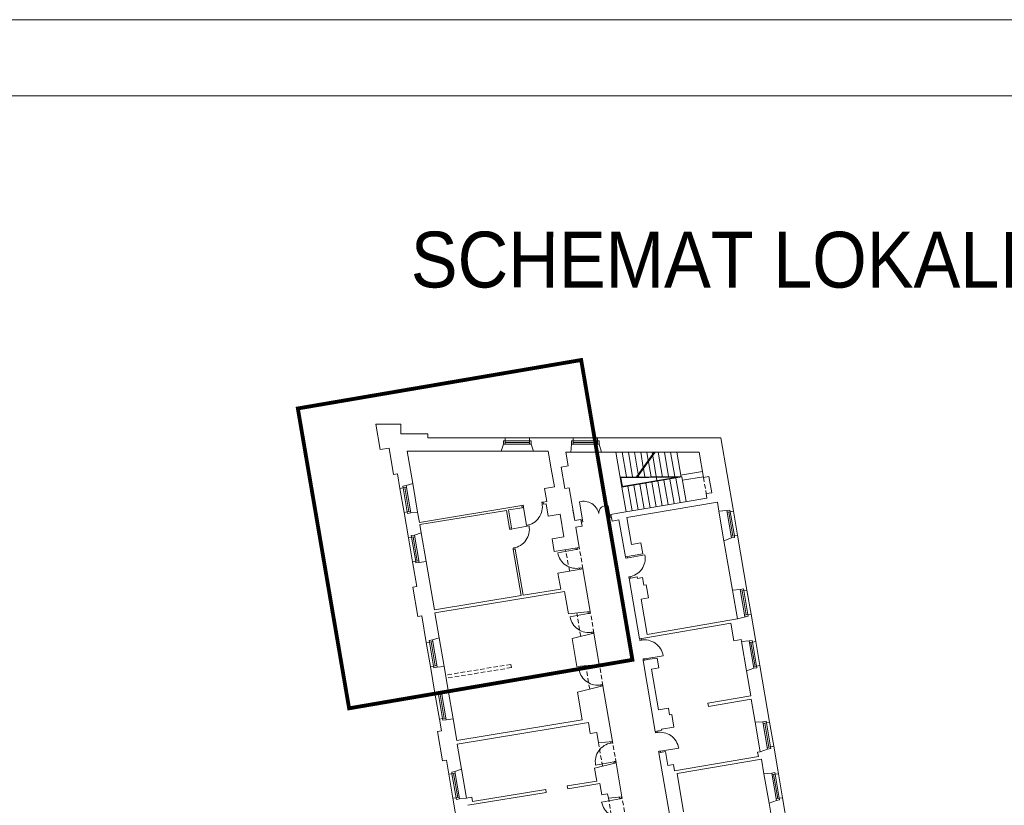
# Model space of a CAD drawing. Header units: centimetres. Extents: x 695802 to 711011, y 25963 to 44188.
# Tile 167 of 195: x 705740 to 705967, y 40582 to 40762. Entities that reach past the tile are written whole.
import ezdxf

# ---------------------------------------------------------------- set-up
doc = ezdxf.new("R2010")
doc.units = ezdxf.units.CM
doc.linetypes.add('DASHED', pattern=[19.05, 12.7, -6.35])
for name, color, linetype, lineweight in [('Drzwi i okna', 51, 'Continuous', 9), ('Opis', 102, 'Continuous', 9), ('Przekrojowa', 253, 'Continuous', 25), ('Ramka', 255, 'Continuous', 9), ('S3_obrys zakresu', 1, 'Continuous', 5), ('Widokowa', 140, 'Continuous', 9)]:
    doc.layers.add(name, color=color, linetype=linetype, lineweight=lineweight)
doc.layers.add('Obrys powierzchni', color=50, linetype='Continuous', lineweight=9, plot=False)
doc.styles.add('ARIELCE', font='arial.ttf', dxfattribs={"width": 0.9})

# ---------------------------------------------------------------- blocks, each defined once
blk = doc.blocks.new('zw$2918')
at = {"layer": 'Drzwi i okna', "color": 0, "lineweight": 0}
for p, q in [((763.4, -360), (769.2, -359.1)), ((764.8, -368.9), (763.4, -360)), ((950.2, -441.6), (936.3, -357.3)), ((677.6, -373.9), (670.5, -375.1)), ((671.9, -383), (678.9, -381.8)), ((679, -382.8), (677.6, -373.9)), ((678.9, -381.8), (692.5, -466.2)), ((764.7, -367.9), (770.3, -367)), ((1076.8, -429.8), (1067.9, -376)), ((950.2, -441.6), (943.7, -442.7)), ((951.7, -450.5), (945.2, -451.6)), ((950.2, -441.6), (951.7, -450.5)), ((1075.3, -420.9), (1081.8, -419.8)), ((1075.3, -420.9), (1076.8, -429.8)), ((1076.8, -429.8), (1083.3, -428.7)), ((615.9, -484.8), (614.8, -478.3)), ((624.8, -483.3), (615.9, -484.8)), ((620.3, -484.1), (704.4, -468.5)), ((623.8, -483.5), (622.7, -477)), ((639.5, -569), (630.7, -570.5)), ((630.7, -570.5), (631.8, -576.8)), ((639.7, -575.5), (638.6, -569.1)), ((920.3, -577.2), (836.2, -592.7)), ((919, -570.3), (920.3, -577.2)), ((919.3, -577.4), (928.1, -575.7)), ((928.1, -575.7), (926.8, -568.6)), ((1148.8, -617.6), (1147.7, -611.1)), ((1157.7, -616.2), (1148.8, -617.6)), ((1153.2, -616.9), (1237.4, -602)), ((1156.7, -616.3), (1155.6, -609.8)), ((935, -662.8), (943.9, -661.2)), ((936, -662.7), (937, -668.3)), ((943.9, -661.2), (944.9, -667)), ((1171.8, -701.9), (1162.9, -703.4)), ((1162.9, -703.4), (1164, -709.8)), ((1171.8, -708.5), (1170.8, -702.1)), ((976.6, -872), (892.5, -887.5)), ((975.4, -865.1), (976.6, -872)), ((975.6, -872.2), (984.5, -870.6)), ((984.5, -870.6), (983.2, -863.5)), ((991.4, -957.7), (1000.2, -956.1)), ((992.3, -957.5), (993.4, -963.1)), ((1000.2, -956.1), (1001.3, -961.8)), ((1214.4, -995), (1213.3, -988.5)), ((1223.3, -993.5), (1214.4, -995)), ((1222.3, -993.7), (1221.2, -987.2)), ((1237.4, -1079.3), (1228.5, -1080.7)), ((1228.5, -1080.7), (1229.6, -1087.1)), ((1236.4, -1079.4), (1320.8, -1065.5)), ((1237.5, -1085.8), (1236.4, -1079.4)), ((1018.1, -1114.5), (934, -1130)), ((1016.6, -1106.5), (1018.1, -1114.5)), ((1017.1, -1114.7), (1026, -1113.1)), ((1026, -1113.1), (1024.7, -1106)), ((1032.8, -1200.2), (1041.7, -1198.5)), ((1033.8, -1200), (1035, -1206.3)), ((1041.7, -1198.5), (1042.8, -1204.4)), ((1286.2, -1419.9), (1285.2, -1413.4)), ((1295.1, -1418.5), (1286.2, -1419.9)), ((1294.1, -1418.6), (1293, -1412.1)), ((1079.3, -1467.8), (1078.1, -1461.3)), ((1078.3, -1468), (1087.1, -1466.4)), ((1087.1, -1466.4), (1086.1, -1460.7)), ((1308.2, -1504.4), (1392.6, -1490.5)), ((1309.2, -1504.2), (1300.4, -1505.7)), ((1300.4, -1505.7), (1301.4, -1512.1)), ((1309.3, -1510.8), (1308.2, -1504.4)), ((1094.6, -1553.4), (1010.4, -1568.4)), ((1093.6, -1553.5), (1102.4, -1552)), ((1095.9, -1561.1), (1094.6, -1553.4)), ((1102.4, -1552), (1103.7, -1559.1)), ((1120.8, -1715.6), (1122.3, -1723.7)), ((1130.1, -1722.2), (1128.8, -1714.9)), ((1122.3, -1723.7), (1038.2, -1739.1)), ((1121.3, -1723.8), (1130.1, -1722.2))]:
    blk.add_line(p, q, dxfattribs=at)
at = {"layer": 'Drzwi i okna', "color": 0, "lineweight": 0, "ltscale": 1.6}
for centre, radius, start, end in [((954.4, -427), 72.1, 11.9188, 104.5567), ((678.9, -380.6), 86.7, 279.0709, 10.6815), ((1059.5, -409.7), 34.7, 75.9366, 184.1291), ((619.1, -484.5), 86.7, 278.9985, 10.6091), ((921.5, -577.1), 86.7, 190.2929, 281.9036), ((1152, -617.3), 86.7, 278.5629, 10.1735), ((977.9, -872), 86.7, 190.2929, 281.9036), ((1235.2, -1079.4), 86.7, 9.2331, 100.8437), ((1019.4, -1114.5), 86.7, 190.2929, 281.9036), ((1307, -1504.4), 86.7, 9.2331, 100.8437), ((1095.7, -1553), 86.7, 98.6519, 190.2626), ((1123.5, -1723.6), 86.7, 190.2929, 281.9036)]:
    blk.add_arc(centre, radius, start, end, dxfattribs=at)
at = {"layer": 'Drzwi i okna', "color": 0, "lineweight": 0}
for centre, start, end in [((755.5, -366), 187.546, 190.8446), ((621.9, -492.7), 278.1438, 281.4424), ((937.8, -653.4), 98.7681, 102.0666), ((1154.7, -625.5), 277.7082, 281.0068), ((994.1, -948.3), 98.7681, 102.0666), ((1220.4, -1002.9), 277.7082, 281.0068), ((1035.6, -1190.7), 98.7681, 102.0666), ((1292.2, -1427.9), 277.7082, 281.0068), ((1084.2, -1475.9), 278.4889, 281.7875), ((1139.7, -1799.9), 98.7681, 102.0666)]:
    blk.add_arc(centre, 78.2, start, end, dxfattribs=at)
at = {"layer": 'Przekrojowa', "color": 0, "lineweight": 0, "ltscale": 1.6}
for p, q in [((20.1, -117.3), (0, 0)), ((0, 0), (115, 0)), ((115, 0), (115, -45)), ((115, -45), (239, -45)), ((239, -45), (239, -63)), ((239, -63), (594, -63)), ((706, -63), (907, -63)), ((1019, -63), (1586.8, -63)), ((1644.6, -401), (1586.8, -63)), ((60.2, -110.4), (20.1, -117.3)), ((81.1, -232.8), (60.2, -110.4)), ((575.7, -125), (143.8, -125)), ((143.8, -125), (169.2, -273.1)), ((575.7, -125), (586.2, -92.8)), ((724.3, -125), (713.8, -92.8)), ((792.8, -125), (724.3, -125)), ((792.8, -125), (806.6, -205.4)), ((884.5, -192.1), (873.9, -129.9)), ((873.9, -129.9), (896.4, -129.9)), ((896.4, -129.9), (899.2, -92.8)), ((1038.1, -129.9), (1026.8, -92.8)), ((1038.1, -129.9), (1048.7, -129.9)), ((1048.7, -129.9), (1487.3, -129.9)), ((1506.9, -246.1), (1487.3, -129.9)), ((820.8, -288.6), (806.6, -205.4)), ((852, -197.7), (884.5, -192.1)), ((868.8, -296.3), (852, -197.7)), ((98.9, -229.8), (81.1, -232.8)), ((110.2, -295.8), (98.9, -229.8)), ((1531.7, -241.8), (1506.9, -246.1)), ((1531.7, -241.8), (1544.4, -315.9)), ((169.2, -273.1), (138.2, -283.2)), ((820.8, -288.6), (776, -296.3)), ((786.2, -356.1), (776, -296.3)), ((888.5, -292.9), (868.8, -296.3)), ((888.5, -292.9), (914.4, -444.3)), ((1544.4, -315.9), (1519.4, -320.2)), ((786.2, -356.1), (769.2, -358.9)), ((769.2, -358.9), (770.9, -369)), ((1570.5, -359.3), (1154.5, -430.4)), ((1522.7, -340.3), (1231.6, -390.1)), ((1522.7, -340.3), (1519.4, -320.2)), ((1577.8, -400.7), (1570.5, -359.3)), ((149.1, -523.5), (129, -406.2)), ((191.8, -405.2), (159.6, -408.7)), ((191.8, -405.2), (199.8, -452.3)), ((670.5, -375.1), (199.8, -452.3)), ((600.2, -397), (201.5, -462.3)), ((614.1, -478.4), (600.2, -397)), ((672.2, -385.2), (610.1, -395.3)), ((624, -476.8), (610.1, -395.3)), ((670.5, -375.1), (672.2, -385.2)), ((782.8, -367), (770.9, -369)), ((792.5, -424.2), (782.8, -367)), ((914.4, -444.3), (906.1, -395.8)), ((1231.6, -390.1), (1112.7, -410.4)), ((1577.8, -400.7), (1613.9, -398.4)), ((846.8, -414.9), (792.5, -424.2)), ((864.5, -518.4), (846.8, -414.9)), ((943.1, -439.4), (914.4, -444.3)), ((943.1, -439.4), (948.3, -470)), ((1112.7, -410.4), (1081.1, -415.8)), ((1081.1, -415.8), (1086.3, -446.4)), ((1117.9, -441), (1086.3, -446.4)), ((1117.9, -441), (1147.1, -611.2)), ((1154.5, -430.4), (1175.6, -553.6)), ((201.5, -462.3), (208.1, -500.8)), ((624, -476.8), (614.1, -478.4)), ((948.3, -470), (919.7, -474.9)), ((935.4, -567.2), (919.7, -474.9)), ((208.1, -500.8), (177.1, -510.9)), ((864.5, -518.4), (810.2, -527.7)), ((820.4, -586.8), (810.2, -527.7)), ((1600.9, -536.9), (1635.4, -524.1)), ((1600.9, -536.9), (1639.6, -763.5)), ((1706.6, -763.8), (1663.4, -511.4)), ((640.8, -575.3), (631, -576.9)), ((667.3, -789.3), (631, -576.9)), ((677.2, -787.7), (640.8, -575.3)), ((935.4, -567.2), (820.4, -586.8)), ((1175.6, -553.6), (1218.5, -546.3)), ((1218.5, -546.3), (1227.3, -597.5)), ((168, -633.9), (187.4, -747.3)), ((230.7, -632.9), (198.5, -636.4)), ((230.7, -632.9), (268.6, -854.6)), ((1147.1, -611.2), (1227.3, -597.5)), ((952.3, -665.7), (837.2, -685.4)), ((986, -863), (952.3, -665.7)), ((849.8, -759.3), (837.2, -685.4)), ((1201.3, -703.4), (1164, -709.8)), ((1164, -709.8), (1211.7, -988.7)), ((1202.4, -709.9), (1201.3, -703.4)), ((1226.8, -705.7), (1202.4, -709.9)), ((1232.8, -740.6), (1226.8, -705.7)), ((187.4, -747.3), (169.6, -750.3)), ((192.7, -885.4), (169.6, -750.3)), ((849.8, -759.3), (677.2, -787.7)), ((1242.7, -738.9), (1232.8, -740.6)), ((1253, -799.1), (1242.7, -738.9)), ((1639.6, -763.5), (1676, -761.1)), ((667.3, -789.3), (268.6, -854.6)), ((867.8, -770.8), (271, -868.7)), ((867.8, -770.8), (885.2, -872.3)), ((1219.4, -804.8), (1253, -799.1)), ((1247.4, -967.4), (1219.4, -804.8)), ((1182.4, -817.2), (1182.4, -817.2)), ((210.4, -882.3), (192.7, -885.4)), ((231.5, -1005.5), (210.4, -882.3)), ((271, -868.7), (290.5, -982.8)), ((986, -863), (885.2, -872.3)), ((1663.3, -896.3), (1247.4, -967.4)), ((1725.5, -874.2), (1747, -1000.4)), ((1242.1, -983.5), (1633.1, -916.7)), ((1646.8, -996.7), (1633.1, -916.7)), ((290.5, -982.8), (259.5, -992.9)), ((1002.9, -961.6), (902.6, -986)), ((902.6, -986), (924.6, -1115)), ((1027.5, -1105.5), (1002.9, -961.6)), ((1211.7, -988.7), (1242.1, -983.5)), ((1646.8, -996.7), (1679.4, -991.1)), ((1681, -1001), (1679.4, -991.1)), ((1681, -1001), (1716.4, -997.7)), ((1228.6, -1087.3), (1259, -1082.1)), ((1228.6, -1087.3), (1248.8, -1083.8)), ((1259, -1082.1), (1293.5, -1076.2)), ((1293.5, -1076.2), (1301.3, -1121.5)), ((272.8, -1247), (250.4, -1115.9)), ((313.1, -1114.9), (280.9, -1118.4)), ((313.1, -1114.9), (331.8, -1224.3)), ((1027.5, -1105.5), (924.6, -1115)), ((1228.6, -1087.3), (1284.5, -1413.5)), ((1266.8, -1127.4), (1301.3, -1121.5)), ((1266.8, -1127.4), (1298.9, -1314.7)), ((1704.1, -1135.7), (1737.9, -1123.4)), ((1810.6, -1372), (1765.9, -1110.8)), ((1723.7, -1250.3), (1704.1, -1135.7)), ((328.7, -1206.3), (331.8, -1224.3)), ((1044.3, -1204), (926.5, -1232.8)), ((1088.2, -1460.3), (1044.3, -1204)), ((331.8, -1224.3), (300.8, -1234.4)), ((926.5, -1232.8), (948.4, -1361.1)), ((1723.7, -1250.3), (1526.9, -1284)), ((1529.3, -1298.8), (1726.2, -1265.1)), ((1744.4, -1371.7), (1726.2, -1265.1)), ((1298.9, -1314.7), (1345.2, -1306.8)), ((1345.2, -1306.8), (1350.6, -1338.3)), ((1526.9, -1284), (1529.3, -1298.8)), ((291.7, -1357.4), (300.8, -1410.7)), ((354.4, -1356.4), (322.2, -1359.9)), ((354.4, -1356.4), (371.4, -1455.7)), ((1350.6, -1338.3), (1360.5, -1336.6)), ((1360.5, -1336.6), (1370.3, -1393.8)), ((948.4, -1361.1), (371.4, -1455.7)), ((977.1, -1372.9), (374.1, -1471.7)), ((985.8, -1424), (977.1, -1372.9)), ((1314.1, -1403.4), (1370.3, -1393.8)), ((1314.1, -1403.4), (1314.9, -1408.3)), ((1744.4, -1371.7), (1780, -1369.3)), ((300.8, -1410.7), (283, -1413.7)), ((306.3, -1549.7), (283, -1413.7)), ((985.8, -1424), (1015.4, -1419)), ((1023.5, -1466.3), (1015.4, -1419)), ((1284.5, -1413.5), (1314.9, -1408.3)), ((394, -1588), (374.1, -1471.7)), ((1088.2, -1460.3), (1023.5, -1466.3)), ((1851, -1608.5), (1829.5, -1482.4)), ((1301.4, -1512.1), (1331.8, -1506.9)), ((1301.4, -1512.1), (1349.9, -1795)), ((1331.8, -1506.9), (1342.8, -1571)), ((1373.3, -1595.2), (1759.2, -1529.2)), ((1755.8, -1509.6), (1767.7, -1507.6)), ((1759.2, -1529.2), (1755.8, -1509.6)), ((1767.7, -1507.6), (1801.4, -1495)), ((324, -1546.7), (306.3, -1549.7)), ((335, -1610.7), (324, -1546.7)), ((1105, -1558.9), (1005.9, -1583.1)), ((1005.9, -1583.1), (1016, -1642.1)), ((1131.6, -1714.6), (1105, -1558.9)), ((1342.8, -1571), (1368.4, -1566.6)), ((1368.4, -1566.6), (1373.3, -1595.2)), ((1385.2, -1607.3), (1773.4, -1541)), ((1784.9, -1608.2), (1773.4, -1541)), ((394, -1588), (363, -1598.1)), ((1385.2, -1607.3), (1415.4, -1783.7)), ((1784.9, -1608.2), (1820.4, -1605.9)), ((1016, -1642.1), (879.6, -1664.5)), ((879.6, -1664.5), (882, -1678.3)), ((1030.2, -1654), (882, -1678.3)), ((1039, -1705.1), (1030.2, -1654)), ((416.6, -1720.1), (384.4, -1723.7)), ((416.6, -1720.1), (441.3, -1716.1)), ((783.3, -1694.4), (422.3, -1753.6)), ((441.3, -1716.1), (444.6, -1735.8)), ((780.9, -1680.6), (444.6, -1735.8)), ((780.9, -1680.6), (783.3, -1694.4)), ((1039, -1705.1), (1065.6, -1700.6)), ((1069, -1720.4), (1065.6, -1700.6)), ((1131.6, -1714.6), (1069, -1720.4)), ((1907.2, -1936.8), (1869.9, -1718.9)), ((375.3, -1846.3), (353.9, -1721.1)), ((1808.1, -1744.1), (1841.9, -1731.6)), ((1834, -1895.8), (1808.1, -1744.1))]:
    blk.add_line(p, q, dxfattribs=at)
at = {"layer": 'Przekrojowa', "color": 0, "lineweight": 0}
for p, q in [((586.2, -92.8), (586.2, -78)), ((586.2, -78), (594, -78)), ((594, -78), (594, -63)), ((594, -63), (594, -78)), ((706, -78), (706, -63)), ((706, -63), (706, -78)), ((713.8, -78), (706, -78)), ((713.8, -92.8), (713.8, -78)), ((899.2, -92.8), (899.2, -78)), ((899.2, -78), (907, -78)), ((907, -78), (907, -63)), ((907, -63), (907, -78)), ((1019, -78), (1019, -63)), ((1019, -63), (1019, -78)), ((1026.8, -78), (1019, -78)), ((1026.8, -92.8), (1026.8, -78)), ((124.9, -293.3), (110.2, -295.8)), ((110.2, -295.8), (124.9, -293.3)), ((138.2, -283.2), (123.6, -285.7)), ((123.6, -285.7), (124.9, -293.3)), ((143.8, -403.7), (129, -406.2)), ((129, -406.2), (143.8, -403.7)), ((145.1, -411.4), (143.8, -403.7)), ((1613.9, -398.4), (1628.5, -395.9)), ((1628.5, -395.9), (1629.8, -403.6)), ((1629.8, -403.6), (1644.6, -401)), ((1644.6, -401), (1629.8, -403.6)), ((159.7, -408.9), (145.1, -411.4)), ((163.8, -521), (149.1, -523.5)), ((149.1, -523.5), (163.8, -521)), ((177.1, -510.9), (162.5, -513.3)), ((162.5, -513.3), (163.8, -521)), ((1635.4, -524.1), (1650, -521.6)), ((1648.7, -513.9), (1663.4, -511.4)), ((1663.4, -511.4), (1648.7, -513.9)), ((1650, -521.6), (1648.7, -513.9)), ((182.7, -631.4), (168, -633.9)), ((168, -633.9), (182.7, -631.4)), ((184, -639.1), (182.7, -631.4)), ((198.6, -636.6), (184, -639.1)), ((1676, -761.1), (1690.5, -758.6)), ((1690.5, -758.6), (1691.9, -766.3)), ((1691.9, -766.3), (1706.6, -763.8)), ((1706.6, -763.8), (1691.9, -766.3)), ((1663.3, -896.3), (1712, -884.4)), ((1710.7, -876.7), (1725.5, -874.2)), ((1725.5, -874.2), (1710.7, -876.7)), ((1712, -884.4), (1710.7, -876.7)), ((259.5, -992.9), (244.9, -995.4)), ((244.9, -995.4), (246.2, -1003)), ((1716.4, -997.7), (1731, -995.2)), ((1731, -995.2), (1732.3, -1002.9)), ((246.2, -1003), (231.5, -1005.5)), ((231.5, -1005.5), (246.2, -1003)), ((1732.3, -1002.9), (1747, -1000.4)), ((1747, -1000.4), (1732.3, -1002.9)), ((265.1, -1113.4), (250.4, -1115.9)), ((250.4, -1115.9), (265.1, -1113.4)), ((266.4, -1121.1), (265.1, -1113.4)), ((281, -1118.6), (266.4, -1121.1)), ((1737.9, -1123.4), (1752.5, -1120.9)), ((1751.2, -1113.3), (1765.9, -1110.8)), ((1765.9, -1110.8), (1751.2, -1113.3)), ((1752.5, -1120.9), (1751.2, -1113.3)), ((287.5, -1244.5), (272.8, -1247)), ((272.8, -1247), (287.5, -1244.5)), ((300.8, -1234.4), (286.2, -1236.8)), ((286.2, -1236.8), (287.5, -1244.5)), ((306.4, -1354.9), (291.7, -1357.4)), ((291.7, -1357.4), (306.4, -1354.9)), ((307.7, -1362.6), (306.4, -1354.9)), ((322.3, -1360.1), (307.7, -1362.6)), ((1780, -1369.3), (1794.5, -1366.8)), ((1794.5, -1366.8), (1795.9, -1374.5)), ((1795.9, -1374.5), (1810.6, -1372)), ((1810.6, -1372), (1795.9, -1374.5)), ((1801.4, -1495), (1816, -1492.5)), ((1814.7, -1484.9), (1829.5, -1482.4)), ((1829.5, -1482.4), (1814.7, -1484.9)), ((1816, -1492.5), (1814.7, -1484.9)), ((349.7, -1608.2), (335, -1610.7)), ((335, -1610.7), (349.7, -1608.2)), ((363, -1598.1), (348.4, -1600.6)), ((348.4, -1600.6), (349.7, -1608.2)), ((1820.4, -1605.9), (1835, -1603.4)), ((1835, -1603.4), (1836.3, -1611.1)), ((1836.3, -1611.1), (1851, -1608.5)), ((1851, -1608.5), (1836.3, -1611.1)), ((368.6, -1718.6), (353.9, -1721.1)), ((353.9, -1721.1), (368.6, -1718.6)), ((369.9, -1726.3), (368.6, -1718.6)), ((1855.2, -1721.5), (1869.9, -1718.9)), ((1869.9, -1718.9), (1855.2, -1721.5)), ((384.5, -1723.8), (369.9, -1726.3)), ((1841.9, -1731.6), (1856.5, -1729.1)), ((1856.5, -1729.1), (1855.2, -1721.5))]:
    blk.add_line(p, q, dxfattribs=at)
at = {"layer": 'Widokowa', "color": 0, "lineweight": 0}
for p, q in [((593.8, -78), (706, -78)), ((594, -78), (594, -92.8)), ((594, -85.4), (706, -85.4)), ((706, -78), (706, -92.8)), ((906.8, -78), (1019, -78)), ((907, -78), (907, -92.8)), ((907, -85.4), (1019, -85.4)), ((1019, -78), (1019, -92.8)), ((586.2, -92.8), (713.8, -92.8)), ((899.2, -92.8), (1026.8, -92.8)), ((124.9, -293.3), (139.5, -290.8)), ((143.8, -403.9), (124.9, -293.3)), ((151.1, -402.5), (132.2, -292.1)), ((159.7, -408.9), (138.2, -283.2)), ((143.8, -403.7), (158.4, -401.2)), ((1613.9, -398.4), (1635.4, -524.1)), ((1629.8, -403.6), (1615.2, -406)), ((1622.5, -404.8), (1641.4, -515.2)), ((1629.8, -403.3), (1648.7, -513.9)), ((163.8, -521), (178.4, -518.5)), ((182.7, -631.6), (163.8, -521)), ((190, -630.2), (171.1, -519.8)), ((198.6, -636.6), (177.1, -510.9)), ((1648.7, -513.9), (1634.1, -516.4)), ((182.7, -631.4), (197.3, -628.9)), ((1676, -761.1), (1697.5, -886.9)), ((1691.9, -766.3), (1677.3, -768.8)), ((1684.6, -767.5), (1703.4, -877.9)), ((1691.8, -766.1), (1710.7, -876.7)), ((1710.7, -876.7), (1696.1, -879.2)), ((281, -1118.6), (259.5, -992.9)), ((246.2, -1003), (260.8, -1000.5)), ((265.2, -1113.6), (246.2, -1003)), ((272.4, -1112.2), (253.5, -1001.8)), ((1716.4, -997.7), (1737.9, -1123.4)), ((1732.3, -1002.9), (1717.7, -1005.4)), ((1725, -1004.1), (1743.9, -1114.5)), ((1732.3, -1002.6), (1751.2, -1113.3)), ((265.1, -1113.4), (279.7, -1110.9)), ((1751.2, -1113.3), (1736.6, -1115.8)), ((287.5, -1244.5), (302.1, -1242)), ((306.5, -1355.1), (287.5, -1244.5)), ((313.7, -1353.7), (294.8, -1243.3)), ((322.3, -1360.1), (300.8, -1234.4)), ((306.4, -1354.9), (321, -1352.4)), ((1780, -1369.3), (1801.4, -1495)), ((1795.9, -1374.5), (1781.3, -1377)), ((1788.6, -1375.7), (1807.4, -1486.1)), ((1795.8, -1374.3), (1814.7, -1484.9)), ((1814.7, -1484.9), (1800.1, -1487.4)), ((349.7, -1608.2), (364.3, -1605.7)), ((368.7, -1718.9), (349.7, -1608.2)), ((375.9, -1717.4), (357, -1607)), ((384.5, -1723.8), (363, -1598.1)), ((1820.4, -1605.9), (1841.9, -1731.6)), ((1836.3, -1611.1), (1821.7, -1613.6)), ((1829, -1612.3), (1847.9, -1722.7)), ((1836.3, -1610.8), (1855.2, -1721.5)), ((368.6, -1718.6), (383.2, -1716.1)), ((1855.2, -1721.5), (1840.6, -1724))]:
    blk.add_line(p, q, dxfattribs=at)
at = {"layer": 'Widokowa', "color": 0, "lineweight": 0, "ltscale": 1.6}
for p, q in [((706, -63), (594, -63)), ((1019, -63), (907, -63)), ((724.3, -125), (575.7, -125)), ((1038.1, -129.9), (896.4, -129.9)), ((1104.1, -129.9), (1131.6, -290.7)), ((1132.5, -129.9), (1152, -243.5)), ((1160.9, -129.9), (1180.3, -243.2)), ((1189.3, -129.9), (1206.7, -231.2)), ((1198.1, -242.9), (1280.4, -129.9)), ((1202.6, -243.2), (1285, -129.9)), ((1217.7, -129.9), (1229.7, -199.6)), ((1246.2, -129.9), (1252.7, -168)), ((1270.2, -129.9), (1272.1, -141.3)), ((1298.6, -129.9), (1318.2, -244.7)), ((1327, -129.9), (1346, -241.4)), ((1355.4, -129.9), (1374.4, -241.1)), ((1383.8, -129.9), (1403.3, -244.3)), ((1253.6, -173.2), (1265.4, -242.3)), ((1273, -146.5), (1292.4, -260.2)), ((1230.6, -204.8), (1237, -242.6)), ((1401.5, -234.5), (1501.9, -217.7)), ((1123.6, -243.8), (1402.8, -240.8)), ((1124.1, -246.8), (1387.5, -243.9)), ((1134.1, -287.3), (1127.1, -246.8)), ((1387.5, -243.9), (1131.1, -287.8)), ((1407.6, -243.5), (1131.6, -290.7)), ((1207.6, -236.4), (1208.7, -242.9)), ((1269.6, -267.1), (1289, -380.3)), ((1297.2, -262.4), (1316.6, -375.6)), ((1324.8, -257.7), (1344.2, -370.8)), ((1352.4, -253), (1371.8, -366.1)), ((1380, -248.3), (1399.4, -361.4)), ((1407.6, -243.5), (1427, -356.7)), ((1410.2, -258.4), (1506.2, -242.4)), ((110.2, -295.8), (129, -406.2)), ((169.2, -273.1), (191.8, -405.2)), ((1131.6, -290.7), (1151, -403.9)), ((1159.2, -286), (1178.6, -399.2)), ((1186.8, -281.3), (1206.2, -394.4)), ((1214.4, -276.6), (1233.8, -389.7)), ((1242, -271.9), (1261.4, -385)), ((1600.9, -536.9), (1577.8, -400.7)), ((1663.4, -511.4), (1644.6, -401)), ((149.1, -523.5), (168, -633.9)), ((208.1, -500.8), (230.7, -632.9)), ((1662.4, -896.5), (1639.6, -763.5)), ((1725.5, -874.2), (1706.6, -763.8)), ((290.5, -982.8), (313.1, -1114.9)), ((231.5, -1005.5), (250.4, -1115.9)), ((1704.1, -1135.7), (1680.9, -1000.1)), ((1765.9, -1110.8), (1747, -1000.4)), ((272.8, -1247), (291.7, -1357.4)), ((331.8, -1224.3), (354.4, -1356.4)), ((1767.6, -1507.4), (1744.4, -1371.7)), ((1829.5, -1482.4), (1810.6, -1372)), ((335, -1610.7), (353.9, -1721.1)), ((394, -1588), (416.6, -1720.1)), ((1808.1, -1744.1), (1784.9, -1608.2)), ((1869.9, -1718.9), (1851, -1608.5))]:
    blk.add_line(p, q, dxfattribs=at)
at = {"layer": 'Widokowa', "color": 0, "linetype": 'DASHED', "lineweight": 0, "ltscale": 1.6}
for p, q in [((1506.9, -246.1), (1519.4, -320.2)), ((890.3, -675.7), (871.9, -578)), ((952.3, -665.7), (935.4, -567.2)), ((941.8, -976.5), (923.4, -868.8)), ((1002.9, -961.6), (986, -863)), ((620.2, -1105.5), (319.9, -1154.8)), ((622.8, -1120.3), (322.5, -1169.5)), ((620.2, -1105.5), (622.8, -1120.3)), ((983.2, -1218.9), (964.8, -1111.3)), ((1044.3, -1204), (1027.5, -1105.5)), ((1042, -1574.3), (1023.5, -1466.3)), ((1105, -1558.9), (1088.2, -1460.3)), ((1087.4, -1828.1), (1069, -1720.4)), ((1148.5, -1813.2), (1131.6, -1714.6))]:
    blk.add_line(p, q, dxfattribs=at)

msp = doc.modelspace()

# ---------------------------------------------------------------- linework, layer by layer
at = {"layer": 'Obrys powierzchni', "ltscale": 1.6}
for points in [[(704052.62, 40762.32), (706152.62, 40762.32), (706152.62, 39277.32), (704052.62, 39277.32)], [(704070.12, 40744.82), (706135.12, 40744.82), (706135.12, 39294.82), (704070.12, 39294.82)]]:
    msp.add_lwpolyline(points, close=True, dxfattribs=at)
at = {"layer": 'S3_obrys zakresu', "color": 1, "ltscale": 1.6, "true_color": 0xff0000, "const_width": 0.877}
msp.add_lwpolyline([(705804.26, 40672.92), (705869.43, 40684.06), (705881.22, 40615.11), (705816.05, 40603.96)], close=True, dxfattribs=at)

# ---------------------------------------------------------------- block references
at = {"layer": 'Ramka', "xscale": 0.05, "yscale": 0.05, "zscale": 0.05}
msp.add_blockref('zw$2918', (705822.23, 40669.34), dxfattribs=at)

# ---------------------------------------------------------------- texts
at = {"layer": 'Opis', "insert": (705830.24, 40713.58), "char_height": 14, "width": 724.063, "attachment_point": 1, "rotation": 359.981, "style": 'ARIELCE'}
msp.add_mtext('\\pxsm1,ql;{\\fArial|b0|i0|c238|p34;\\H0.916668x;SCHEMAT LOKALIZACYJNY}', dxfattribs=at)

doc.saveas('drawing.dxf')
